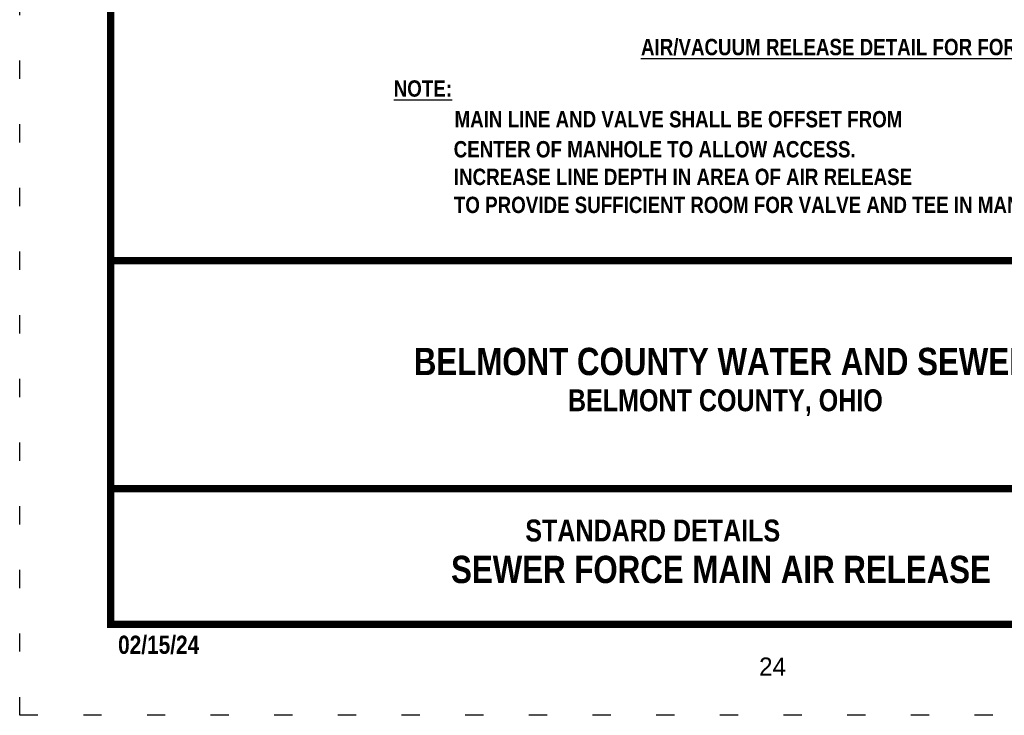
# Model space of a CAD drawing. Extents: x 0 to 8.5, y 0 to 11.
# Tile 1 of 166: x 0 to 5.4, y 0 to 3.8. Entities that reach past the tile are written whole.
import ezdxf
from ezdxf.enums import TextEntityAlignment as Align

# ---------------------------------------------------------------- set-up
doc = ezdxf.new("R2010")
doc.units = 0
doc.header["$MEASUREMENT"] = 0
doc.linetypes.add('DOT2', pattern=[0.125, 0, -0.125])
doc.layers.get('DEFPOINTS').update_dxf_attribs({"linetype": 'CONTINUOUS'})
for name, color, linetype in [('BORDER', 7, 'CONTINUOUS'), ('DIMENSIONS', 7, 'CONTINUOUS'), ('TEXT', 255, 'CONTINUOUS')]:
    doc.layers.add(name, color=color, linetype=linetype)
doc.styles.add('TECHNICAL', font='techb___.ttf')

msp = doc.modelspace()

# ---------------------------------------------------------------- linework, layer by layer
at = {"layer": 'BORDER', "const_width": 0.04}
msp.add_lwpolyline([(0.5, 0.5), (0.5, 10.5), (8, 10.5), (8, 0.5)], close=True, dxfattribs=at)
for points in [[(0.5, 2.49999), (8, 2.49999)], [(0.5, 1.24672), (8, 1.24672)]]:
    msp.add_lwpolyline(points, dxfattribs=at)
at = {"layer": 'DEFPOINTS', "linetype": 'DOT2', "ltscale": 2}
msp.add_lwpolyline([(0, 0), (0, 11), (8.5, 11), (8.5, 0)], close=True, dxfattribs=at)

# ---------------------------------------------------------------- texts
at = {"layer": 'DIMENSIONS', "color": 7, "style": 'TECHNICAL'}
for s, p in [('%%UNOTE:', (2.05634, 3.40175)), ('MAIN LINE AND VALVE SHALL BE OFFSET FROM ', (2.39088, 3.23301)), ('CENTER OF MANHOLE TO ALLOW ACCESS.', (2.38628, 3.06781)), ('INCREASE LINE DEPTH IN AREA OF AIR RELEASE ', (2.38722, 2.91597)), ('TO PROVIDE SUFFICIENT ROOM FOR VALVE AND TEE IN MANHOLE.', (2.38722, 2.76189))]:
    msp.add_text(s, height=0.09, dxfattribs=at).set_placement(p)
at = {"layer": 'DIMENSIONS', "style": 'TECHNICAL'}
msp.add_text('02/15/24', height=0.1, dxfattribs=at).set_placement((0.54113, 0.33799))
at = {"layer": 'TEXT', "color": 7, "style": 'TECHNICAL'}
for s, height, p in [('%%UAIR/VACUUM RELEASE DETAIL FOR FORCE MAIN', 0.09, (5.91832, 3.67479)), ('BELMONT COUNTY WATER AND SEWER DISTRICT', 0.15, (6.40422, 1.94568)), ('SEWER FORCE MAIN AIR RELEASE', 0.15, (5.33997, 0.80221))]:
    msp.add_text(s, height=height, dxfattribs=at).set_placement(p, align=Align.MIDDLE_RIGHT)
for s, p in [('BELMONT COUNTY, OHIO', (3.01436, 1.67211)), ('STANDARD DETAILS', (2.78, 0.95595))]:
    msp.add_text(s, height=0.1203954, dxfattribs=at).set_placement(p)
at = {"layer": 'TEXT', "color": 0}
msp.add_text('24', height=0.1, dxfattribs=at).set_placement((4.06527, 0.21785))

doc.saveas('drawing.dxf')
